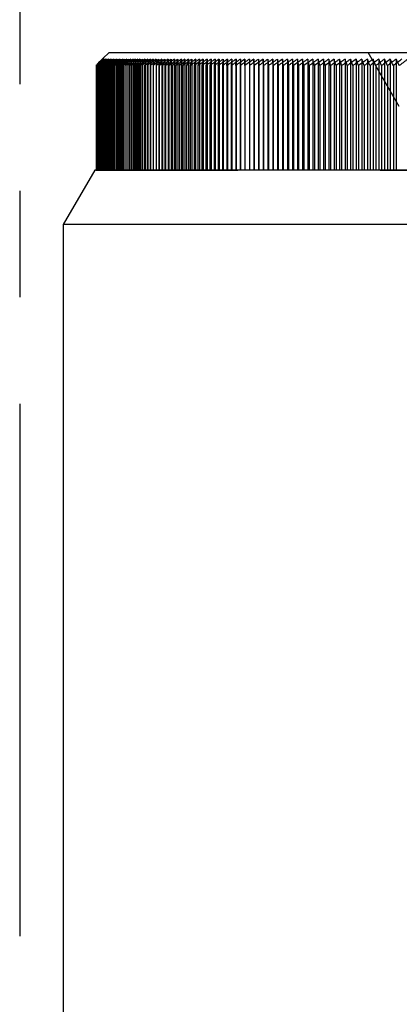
# Model space of a CAD drawing. Header units: millimetres. Extents: x 401 to 599, y 349 to 651.
# Tile 5 of 7: x 500 to 517, y 545 to 590. Entities that reach past the tile are written whole.
import ezdxf

# ---------------------------------------------------------------- set-up
doc = ezdxf.new("R2010")
doc.units = ezdxf.units.MM
doc.header["$LTSCALE"] = 65.185185
doc.linetypes.add('CENTER', pattern=[0.6, 0.375, -0.075, 0.075, -0.075])
doc.linetypes.add('HIDDEN', pattern=[0.2, 0.1, -0.1])
for name, color, linetype in [('ACHSEN_S', 7, 'CONTINUOUS'), ('FASEN', 7, 'CONTINUOUS'), ('FLAECHEN', 7, 'CONTINUOUS'), ('KONST.EL_MIT_GEO', 7, 'CONTINUOUS')]:
    doc.layers.add(name, color=color, linetype=linetype)

msp = doc.modelspace()

# ---------------------------------------------------------------- linework, layer by layer
at = {"layer": 'ACHSEN_S', "color": 2, "linetype": 'CENTER'}
msp.add_line((500, 651), (500, 349), dxfattribs=at)
at = {"layer": 'FASEN', "color": 7, "linetype": 'Continuous'}
for p, q in [((503.443, 583.5), (502, 581)), ((550.557, 583.5), (503.443, 583.5)), ((552, 581), (502, 581))]:
    msp.add_line(p, q, dxfattribs=at)
at = {"layer": 'FLAECHEN', "color": 7, "linetype": 'Continuous'}
msp.add_line((502, 581), (502, 531.572), dxfattribs=at)
at = {"layer": 'KONST.EL_MIT_GEO', "color": 8, "linetype": 'HIDDEN'}
for p, q in [((503.821, 588.621), (503.653, 588.453)), ((503.802, 588.602), (503.702, 588.502)), ((503.806, 588.602), (503.709, 588.502)), ((503.825, 588.602), (503.73, 588.502)), ((503.753, 588.552), (503.802, 588.602)), ((503.859, 588.602), (503.767, 588.502)), ((503.802, 588.602), (503.802, 583.5)), ((503.814, 588.602), (503.814, 583.5)), ((503.825, 588.602), (503.825, 583.5)), ((503.84, 588.602), (503.84, 583.5)), ((503.859, 588.602), (503.859, 583.5)), ((503.907, 588.602), (503.863, 588.552)), ((503.881, 588.602), (503.881, 583.5)), ((503.971, 588.602), (503.884, 588.502)), ((503.907, 588.602), (503.907, 583.5)), ((503.937, 588.602), (503.937, 583.5)), ((504.05, 588.602), (503.966, 588.502)), ((503.971, 588.602), (503.971, 583.5)), ((504.008, 588.602), (504.008, 583.5)), ((504.05, 588.602), (504.05, 583.5)), ((504.143, 588.602), (504.062, 588.502)), ((504.094, 588.602), (504.094, 583.5)), ((504.143, 588.602), (504.143, 583.5)), ((504.251, 588.602), (504.173, 588.502)), ((504.195, 588.602), (504.195, 583.5)), ((504.251, 588.602), (504.251, 583.5)), ((504.374, 588.602), (504.299, 588.502)), ((504.311, 588.602), (504.311, 583.5)), ((504.374, 588.602), (504.374, 588.301)), ((504.512, 588.602), (504.44, 588.502)), ((504.441, 588.602), (504.441, 583.5)), ((504.512, 588.602), (504.512, 583.5)), ((504.586, 588.602), (504.586, 583.5)), ((504.664, 588.602), (504.595, 588.502)), ((504.664, 588.602), (504.664, 583.5)), ((504.745, 588.602), (504.745, 583.5)), ((504.83, 588.602), (504.765, 588.502)), ((504.83, 588.602), (504.83, 583.5)), ((504.919, 588.602), (504.919, 583.5)), ((505.011, 588.602), (504.949, 588.502)), ((505.011, 588.602), (505.011, 583.5)), ((505.107, 588.602), (505.107, 583.5)), ((505.207, 588.602), (505.147, 588.502)), ((505.207, 588.602), (505.207, 583.5)), ((505.309, 588.602), (505.309, 583.5)), ((505.416, 588.602), (505.36, 588.502)), ((505.416, 588.602), (505.416, 583.5)), ((505.526, 588.602), (505.526, 583.5)), ((505.639, 588.602), (505.586, 588.502)), ((505.639, 588.602), (505.639, 583.5)), ((505.756, 588.602), (505.756, 583.5)), ((505.876, 588.602), (505.827, 588.502)), ((505.876, 588.602), (505.876, 583.5)), ((506, 588.602), (506, 583.5)), ((506.127, 588.602), (506.081, 588.502)), ((506.127, 588.602), (506.124, 588.301)), ((506.257, 588.602), (506.257, 583.5)), ((506.391, 588.602), (506.348, 588.502)), ((506.391, 588.602), (506.391, 583.5)), ((506.528, 588.602), (506.528, 583.5)), ((506.669, 588.602), (506.629, 588.502)), ((506.669, 588.602), (506.669, 583.5)), ((506.812, 588.602), (506.812, 583.5)), ((506.959, 588.602), (506.923, 588.502)), ((506.959, 588.602), (506.959, 583.5)), ((507.109, 588.602), (507.109, 583.5)), ((507.263, 588.602), (507.231, 588.502)), ((507.263, 588.602), (507.263, 583.5)), ((507.42, 588.602), (507.42, 583.5)), ((507.579, 588.602), (507.551, 588.502)), ((507.579, 588.602), (507.579, 583.5)), ((507.742, 588.602), (507.742, 583.5)), ((507.908, 588.602), (507.883, 588.502)), ((507.908, 588.602), (507.908, 583.5)), ((508.077, 588.602), (508.077, 583.5)), ((508.25, 588.602), (508.206, 588.402)), ((508.25, 588.602), (508.25, 583.5)), ((508.425, 588.602), (508.425, 583.5)), ((508.603, 588.602), (508.603, 583.5)), ((508.784, 588.602), (508.784, 583.5)), ((508.969, 588.602), (508.924, 588.301)), ((508.969, 588.602), (508.969, 583.5)), ((509.156, 588.602), (509.156, 583.5)), ((509.346, 588.602), (509.312, 588.301)), ((509.346, 588.602), (509.346, 583.5)), ((509.539, 588.602), (509.539, 583.5)), ((509.734, 588.602), (509.711, 588.301)), ((509.734, 588.602), (509.734, 583.5)), ((509.933, 588.602), (509.933, 583.5)), ((510.134, 588.602), (510.122, 588.301)), ((510.134, 588.602), (510.134, 583.5)), ((510.338, 588.602), (510.338, 583.5)), ((510.544, 588.602), (510.543, 588.301)), ((510.544, 588.602), (510.544, 583.5)), ((510.966, 588.602), (510.966, 583.5)), ((510.966, 588.602), (510.975, 588.301)), ((511.397, 588.602), (511.397, 583.5)), ((511.397, 588.602), (511.417, 588.301)), ((511.839, 588.602), (511.839, 583.5)), ((511.839, 588.602), (511.87, 588.301)), ((512.29, 588.602), (512.29, 583.5)), ((512.29, 588.602), (512.332, 588.301)), ((512.751, 588.602), (512.751, 583.5)), ((513.222, 588.602), (513.222, 583.5)), ((513.701, 588.602), (513.701, 583.5)), ((514.189, 588.602), (514.189, 583.5)), ((514.685, 588.602), (514.685, 583.5)), ((515.189, 588.602), (515.189, 583.5)), ((515.7, 588.602), (515.7, 583.5)), ((517.425, 586.432), (516, 588.9)), ((516.219, 588.602), (516.219, 583.5)), ((516.745, 588.602), (516.745, 583.5)), ((517.278, 588.602), (517.278, 583.5)), ((503.513, 588.312), (503.502, 588.301)), ((503.505, 588.301), (503.605, 588.402)), ((503.53, 588.329), (503.513, 588.312)), ((503.535, 588.324), (503.513, 588.301)), ((503.513, 588.301), (503.513, 583.5)), ((503.524, 588.301), (503.621, 588.402)), ((503.552, 588.352), (503.53, 588.329)), ((503.562, 588.352), (503.535, 588.324)), ((503.548, 588.31), (503.54, 588.301)), ((503.54, 588.301), (503.54, 583.5)), ((503.572, 588.335), (503.548, 588.31)), ((503.586, 588.386), (503.552, 588.352)), ((503.559, 588.301), (503.653, 588.402)), ((503.611, 588.402), (503.562, 588.352)), ((503.587, 588.352), (503.572, 588.335)), ((503.593, 588.314), (503.581, 588.301)), ((503.581, 588.301), (503.581, 583.5)), ((503.626, 588.426), (503.586, 588.386)), ((503.635, 588.402), (503.587, 588.352)), ((503.628, 588.352), (503.593, 588.314)), ((503.605, 588.402), (503.654, 588.453)), ((503.608, 588.301), (503.699, 588.402)), ((503.66, 588.452), (503.611, 588.402)), ((503.621, 588.402), (503.633, 588.415)), ((503.653, 588.453), (503.626, 588.426)), ((503.659, 588.386), (503.628, 588.352)), ((503.633, 588.415), (503.67, 588.453)), ((503.683, 588.452), (503.635, 588.402)), ((503.653, 588.318), (503.638, 588.301)), ((503.638, 588.301), (503.638, 583.5)), ((503.702, 588.502), (503.653, 588.453)), ((503.683, 588.352), (503.653, 588.318)), ((503.654, 588.453), (503.704, 588.503)), ((503.674, 588.402), (503.659, 588.386)), ((503.709, 588.502), (503.66, 588.452)), ((503.672, 588.301), (503.761, 588.402)), ((503.72, 588.452), (503.674, 588.402)), ((503.73, 588.502), (503.683, 588.452)), ((503.728, 588.402), (503.683, 588.352)), ((503.704, 588.503), (503.753, 588.552)), ((503.728, 588.321), (503.71, 588.301)), ((503.71, 588.301), (503.71, 583.5)), ((503.767, 588.502), (503.72, 588.452)), ((503.773, 588.452), (503.728, 588.402)), ((503.754, 588.352), (503.728, 588.321)), ((503.752, 588.301), (503.838, 588.402)), ((503.798, 588.402), (503.754, 588.352)), ((503.818, 588.502), (503.773, 588.452)), ((503.841, 588.452), (503.798, 588.402)), ((503.817, 588.325), (503.798, 588.301)), ((503.798, 588.301), (503.798, 583.5)), ((503.84, 588.352), (503.817, 588.325)), ((503.863, 588.552), (503.818, 588.502)), ((503.882, 588.402), (503.84, 588.352)), ((503.884, 588.502), (503.841, 588.452)), ((503.847, 588.301), (503.93, 588.402)), ((503.924, 588.452), (503.882, 588.402)), ((503.922, 588.328), (503.9, 588.301)), ((503.9, 588.301), (503.9, 583.5)), ((503.971, 588.389), (503.922, 588.328)), ((503.966, 588.502), (503.924, 588.452)), ((503.981, 588.402), (503.971, 588.389)), ((504.022, 588.452), (503.981, 588.402)), ((504.041, 588.332), (504.017, 588.301)), ((504.017, 588.301), (504.017, 583.5)), ((504.062, 588.502), (504.022, 588.452)), ((504.095, 588.402), (504.041, 588.332)), ((504.134, 588.452), (504.095, 588.402)), ((504.173, 588.502), (504.134, 588.452)), ((504.174, 588.335), (504.149, 588.301)), ((504.149, 588.301), (504.149, 583.5)), ((504.224, 588.402), (504.174, 588.335)), ((504.322, 588.338), (504.295, 588.301)), ((504.295, 588.301), (504.295, 583.5)), ((504.368, 588.402), (504.322, 588.338)), ((504.484, 588.341), (504.457, 588.301)), ((504.457, 588.301), (504.457, 583.5)), ((504.526, 588.402), (504.484, 588.341)), ((504.595, 588.502), (504.526, 588.402)), ((504.661, 588.344), (504.633, 588.301)), ((504.633, 588.301), (504.633, 583.5)), ((504.699, 588.402), (504.661, 588.344)), ((504.765, 588.502), (504.699, 588.402)), ((504.851, 588.346), (504.823, 588.301)), ((504.823, 588.301), (504.823, 583.5)), ((504.886, 588.402), (504.851, 588.346)), ((504.949, 588.502), (504.886, 588.402)), ((505.056, 588.348), (505.028, 588.301)), ((505.028, 588.301), (505.028, 583.5)), ((505.088, 588.402), (505.056, 588.348)), ((505.147, 588.502), (505.088, 588.402)), ((505.274, 588.35), (505.247, 588.301)), ((505.247, 588.301), (505.247, 583.5)), ((505.304, 588.402), (505.274, 588.35)), ((505.36, 588.502), (505.304, 588.402)), ((505.506, 588.351), (505.48, 588.301)), ((505.48, 588.301), (505.48, 583.5)), ((505.533, 588.402), (505.506, 588.351)), ((505.586, 588.502), (505.533, 588.402)), ((505.752, 588.352), (505.727, 588.301)), ((505.727, 588.301), (505.727, 583.5)), ((505.777, 588.402), (505.752, 588.352)), ((505.827, 588.502), (505.777, 588.402)), ((506.011, 588.352), (505.988, 588.301)), ((505.988, 588.301), (505.988, 583.5)), ((506.035, 588.402), (506.011, 588.352)), ((506.081, 588.502), (506.035, 588.402)), ((506.284, 588.352), (506.263, 588.301)), ((506.263, 588.301), (506.263, 583.5)), ((506.306, 588.402), (506.284, 588.352)), ((506.348, 588.502), (506.306, 588.402)), ((506.57, 588.352), (506.55, 588.301)), ((506.55, 588.301), (506.55, 583.5)), ((506.59, 588.402), (506.57, 588.352)), ((506.629, 588.502), (506.59, 588.402)), ((506.87, 588.352), (506.852, 588.301)), ((506.852, 588.301), (506.852, 583.5)), ((506.888, 588.402), (506.87, 588.352)), ((506.923, 588.502), (506.888, 588.402)), ((507.198, 588.402), (507.166, 588.301)), ((507.166, 588.301), (507.166, 583.5)), ((507.231, 588.502), (507.198, 588.402)), ((507.522, 588.402), (507.493, 588.301)), ((507.493, 588.301), (507.493, 583.5)), ((507.551, 588.502), (507.522, 588.402)), ((507.858, 588.402), (507.832, 588.301)), ((507.832, 588.301), (507.832, 583.5)), ((507.883, 588.502), (507.858, 588.402)), ((508.206, 588.402), (508.184, 588.301)), ((508.184, 588.301), (508.184, 583.5)), ((508.548, 588.301), (508.548, 583.5)), ((508.924, 588.301), (508.924, 583.5)), ((509.312, 588.301), (509.312, 583.5)), ((509.711, 588.301), (509.711, 583.5)), ((510.122, 588.301), (510.122, 583.5)), ((510.975, 588.301), (510.975, 583.5)), ((511.417, 588.301), (511.417, 583.5)), ((511.87, 588.301), (511.87, 583.5)), ((512.332, 588.301), (512.332, 583.5)), ((512.804, 588.301), (512.804, 583.5)), ((513.285, 588.301), (513.285, 583.5)), ((513.774, 588.301), (513.774, 583.5)), ((514.273, 588.301), (514.273, 583.5)), ((514.779, 588.301), (514.779, 583.5)), ((515.294, 588.301), (515.294, 583.5)), ((515.816, 588.301), (515.816, 583.5)), ((516.345, 588.301), (516.345, 583.5)), ((516.881, 588.301), (516.881, 583.5)), ((503.502, 583.5), (550.495, 583.5))]:
    msp.add_line(p, q, dxfattribs=at)
at = {"layer": 'KONST.EL_MIT_GEO', "color": 7, "linetype": 'Continuous'}
for p, q in [((503.814, 588.602), (503.711, 588.502)), ((503.718, 588.503), (503.814, 588.602)), ((503.84, 588.602), (503.735, 588.502)), ((503.747, 588.503), (503.84, 588.602)), ((503.881, 588.602), (503.774, 588.502)), ((503.79, 588.503), (503.881, 588.602)), ((504.1, 588.9), (503.821, 588.621)), ((503.937, 588.602), (503.828, 588.502)), ((503.849, 588.503), (503.937, 588.602)), ((504.008, 588.602), (503.897, 588.502)), ((503.923, 588.503), (504.008, 588.602)), ((504.094, 588.602), (503.981, 588.502)), ((504.012, 588.503), (504.094, 588.602)), ((504.195, 588.602), (504.079, 588.502)), ((504.1, 588.9), (549.9, 588.9)), ((504.116, 588.503), (504.195, 588.602)), ((504.311, 588.602), (504.193, 588.502)), ((504.235, 588.503), (504.311, 588.602)), ((504.441, 588.602), (504.321, 588.502)), ((504.368, 588.503), (504.441, 588.602)), ((504.586, 588.602), (504.464, 588.502)), ((504.516, 588.503), (504.586, 588.602)), ((504.745, 588.602), (504.622, 588.502)), ((504.678, 588.503), (504.745, 588.602)), ((504.919, 588.602), (504.794, 588.502)), ((504.855, 588.503), (504.919, 588.602)), ((505.107, 588.602), (504.981, 588.502)), ((505.046, 588.503), (505.107, 588.602)), ((505.309, 588.602), (505.196, 588.514)), ((505.252, 588.503), (505.309, 588.602)), ((505.471, 588.503), (505.526, 588.602)), ((509.117, 588.301), (509.156, 588.602)), ((509.51, 588.301), (509.539, 588.602)), ((509.915, 588.301), (509.933, 588.602)), ((510.331, 588.301), (510.338, 588.602)), ((510.754, 588.602), (510.754, 583.5)), ((510.758, 588.301), (510.754, 588.602)), ((511.18, 588.602), (511.18, 583.5)), ((511.195, 588.301), (511.18, 588.602)), ((511.617, 588.602), (511.617, 583.5)), ((511.642, 588.301), (511.617, 588.602)), ((512.063, 588.602), (512.063, 583.5)), ((512.1, 588.301), (512.063, 588.602)), ((512.52, 588.602), (512.52, 583.5)), ((512.567, 588.301), (512.52, 588.602)), ((512.985, 588.602), (512.985, 583.5)), ((513.46, 588.602), (513.46, 583.5)), ((513.944, 588.602), (513.944, 583.5)), ((514.436, 588.602), (514.436, 583.5)), ((514.936, 588.602), (514.936, 583.5)), ((515.444, 588.602), (515.444, 583.5)), ((515.959, 588.602), (515.959, 583.5)), ((516.481, 588.602), (516.481, 583.5)), ((517.011, 588.602), (517.011, 583.5)), ((503.515, 588.31), (503.505, 588.301)), ((503.505, 588.301), (503.505, 583.5)), ((503.532, 588.327), (503.515, 588.31)), ((503.542, 588.318), (503.524, 588.301)), ((503.524, 588.301), (503.524, 583.5)), ((503.557, 588.352), (503.532, 588.327)), ((503.568, 588.343), (503.542, 588.318)), ((503.608, 588.402), (503.557, 588.352)), ((503.585, 588.326), (503.559, 588.301)), ((503.559, 588.301), (503.559, 583.5)), ((503.577, 588.352), (503.568, 588.343)), ((503.643, 588.415), (503.577, 588.352)), ((503.613, 588.352), (503.585, 588.326)), ((503.66, 588.452), (503.608, 588.402)), ((503.643, 588.333), (503.608, 588.301)), ((503.608, 588.301), (503.608, 583.5)), ((503.661, 588.397), (503.613, 588.352)), ((503.683, 588.452), (503.643, 588.415)), ((503.663, 588.352), (503.643, 588.333)), ((503.653, 588.402), (503.7, 588.453)), ((503.711, 588.502), (503.66, 588.452)), ((503.72, 588.452), (503.661, 588.397)), ((503.738, 588.42), (503.663, 588.352)), ((503.67, 588.453), (503.718, 588.503)), ((503.716, 588.34), (503.672, 588.301)), ((503.672, 588.301), (503.672, 583.5)), ((503.735, 588.502), (503.683, 588.452)), ((503.7, 588.453), (503.747, 588.503)), ((503.729, 588.352), (503.716, 588.34)), ((503.774, 588.502), (503.72, 588.452)), ((503.773, 588.452), (503.738, 588.42)), ((503.805, 588.348), (503.752, 588.301)), ((503.752, 588.301), (503.752, 583.5)), ((503.761, 588.402), (503.805, 588.453)), ((503.828, 588.502), (503.773, 588.452)), ((503.805, 588.453), (503.849, 588.503)), ((503.867, 588.402), (503.805, 588.348)), ((503.838, 588.402), (503.881, 588.453)), ((503.905, 588.352), (503.847, 588.301)), ((503.847, 588.301), (503.847, 583.5)), ((503.881, 588.453), (503.923, 588.503)), ((503.963, 588.402), (503.905, 588.352)), ((503.93, 588.402), (503.971, 588.453)), ((503.956, 588.301), (504.036, 588.402)), ((504.016, 588.352), (503.956, 588.301)), ((503.956, 588.301), (503.956, 583.5)), ((503.971, 588.453), (504.012, 588.503)), ((504.036, 588.402), (504.076, 588.453)), ((504.076, 588.453), (504.116, 588.503)), ((504.081, 588.301), (504.158, 588.402)), ((504.141, 588.352), (504.081, 588.301)), ((504.081, 588.301), (504.081, 583.5)), ((504.22, 588.301), (504.294, 588.402)), ((504.281, 588.352), (504.22, 588.301)), ((504.22, 588.301), (504.22, 583.5)), ((504.374, 588.301), (504.445, 588.402)), ((504.436, 588.352), (504.374, 588.301)), ((504.374, 588.301), (504.374, 583.5)), ((504.543, 588.301), (504.611, 588.402)), ((504.654, 588.39), (504.543, 588.301)), ((504.543, 588.301), (504.543, 583.5)), ((504.726, 588.301), (504.791, 588.402)), ((504.847, 588.397), (504.726, 588.301)), ((504.726, 588.301), (504.726, 583.5)), ((504.924, 588.301), (504.985, 588.402)), ((505.053, 588.402), (504.924, 588.301)), ((504.924, 588.301), (504.924, 583.5)), ((505.136, 588.301), (505.194, 588.402)), ((505.266, 588.402), (505.136, 588.301)), ((505.136, 588.301), (505.136, 583.5)), ((505.362, 588.301), (505.417, 588.402)), ((505.494, 588.402), (505.362, 588.301)), ((505.362, 588.301), (505.362, 583.5)), ((505.763, 588.423), (505.602, 588.301)), ((505.602, 588.301), (505.654, 588.402)), ((505.602, 588.301), (505.602, 583.5)), ((506.027, 588.43), (505.856, 588.301)), ((505.856, 588.301), (505.856, 583.5)), ((506.124, 588.301), (506.124, 583.5)), ((506.405, 588.301), (506.405, 583.5)), ((506.699, 588.301), (506.699, 583.5)), ((507.007, 588.301), (507.007, 583.5)), ((507.328, 588.301), (507.328, 583.5)), ((507.661, 588.301), (507.661, 583.5)), ((508.007, 588.301), (508.007, 583.5)), ((508.365, 588.301), (508.365, 583.5)), ((508.735, 588.301), (508.735, 583.5)), ((509.117, 588.301), (509.117, 583.5)), ((509.51, 588.301), (509.51, 583.5)), ((509.915, 588.301), (509.915, 583.5)), ((510.331, 588.301), (510.331, 583.5)), ((510.758, 588.301), (510.758, 583.5)), ((511.195, 588.301), (511.195, 583.5)), ((511.642, 588.301), (511.642, 583.5)), ((512.1, 588.301), (512.1, 583.5)), ((512.567, 588.301), (512.567, 583.5)), ((513.043, 588.301), (513.043, 583.5)), ((513.528, 588.301), (513.528, 583.5)), ((514.022, 588.301), (514.022, 583.5)), ((514.525, 588.301), (514.525, 583.5)), ((515.036, 588.301), (515.036, 583.5)), ((515.554, 588.301), (515.554, 583.5)), ((516.08, 588.301), (516.08, 583.5)), ((516.612, 588.301), (516.612, 583.5)), ((517.152, 588.301), (517.152, 583.5))]:
    msp.add_line(p, q, dxfattribs=at)
at = {"layer": 'KONST.EL_MIT_GEO', "color": 8, "linetype": 'HIDDEN'}
for centre, radius, start, end in [((551.668, 539.929), 68.262, 134.51844, 134.87802), ((551.711, 538.728), 69.141, 133.83485, 134.19422), ((551.793, 537.532), 70.041, 133.18592, 133.5449), ((551.91, 536.345), 70.958, 132.57034, 132.92879), ((552.06, 535.169), 71.886, 131.98689, 132.34468), ((552.238, 534.009), 72.819, 131.43439, 131.79141), ((552.444, 532.865), 73.753, 130.91171, 131.26788), ((552.673, 531.743), 74.683, 130.41778, 130.77304), ((552.924, 530.643), 75.606, 129.95159, 130.3059), ((553.194, 529.571), 76.516, 129.5122, 129.86553), ((553.483, 528.527), 77.41, 129.09871, 129.45103), ((553.788, 527.515), 78.284, 128.71026, 129.06157), ((554.108, 526.538), 79.135, 128.34608, 128.69638), ((554.44, 525.598), 79.959, 128.00542, 128.35473), ((554.785, 524.697), 80.754, 127.68759, 128.03593), ((555.141, 523.838), 81.516, 127.39195, 127.73935), ((555.506, 523.022), 82.242, 127.1179, 127.4644), ((555.879, 522.253), 82.93, 126.8649, 127.21053), ((556.26, 521.532), 83.578, 126.63244, 126.97725), ((556.648, 520.861), 84.183, 126.42006, 126.7641), ((557.041, 520.242), 84.743, 126.22733, 126.57066), ((557.44, 519.676), 85.256, 126.05388, 126.39655), ((557.843, 519.164), 85.72, 125.89936, 126.24144), ((558.249, 518.709), 86.135, 125.76347, 126.10502), ((558.658, 518.311), 86.498, 125.64594, 125.98703), ((559.07, 517.971), 86.808, 125.54655, 125.88724), ((559.484, 517.691), 87.064, 125.46509, 125.80545), ((643.981, 563.715), 137.646, 169.58346, 169.71073), ((559.899, 517.47), 87.266, 125.40142, 125.74152), ((560.315, 517.31), 87.413, 125.35541, 125.69532), ((560.732, 517.21), 87.504, 125.32696, 125.66676), ((561.15, 517.172), 87.539, 125.31603, 125.65578), ((561.567, 517.195), 87.518, 125.32259, 125.66237), ((561.984, 517.279), 87.441, 125.34665, 125.68653), ((562.4, 517.424), 87.308, 125.38827, 125.72831), ((562.816, 517.63), 87.12, 125.44752, 125.7878), ((563.231, 517.896), 86.877, 125.52451, 125.86511), ((370.903, 563.791), 144.002, 9.79992, 9.92139), ((563.646, 518.221), 86.58, 125.6194, 125.96038), ((393.838, 563.466), 122.001, 11.74551, 11.88983), ((564.059, 518.604), 86.23, 125.73237, 126.0738), ((409.984, 563.083), 106.81, 13.65675, 13.82285), ((564.472, 519.045), 85.829, 125.86365, 126.20559), ((421.932, 562.642), 95.84, 15.52916, 15.71587), ((564.884, 519.543), 85.376, 126.01348, 126.35601), ((431.104, 562.145), 87.668, 17.3588, 17.56487), ((565.295, 520.095), 84.875, 126.18217, 126.52534), ((438.349, 561.593), 81.448, 19.14229, 19.36642), ((565.706, 520.701), 84.327, 126.37005, 126.71391), ((444.201, 560.987), 76.647, 20.87685, 21.11768), ((566.117, 521.36), 83.733, 126.57748, 126.92209), ((449.016, 560.33), 72.908, 22.56021, 22.8164), ((566.527, 522.068), 83.096, 126.80488, 127.1503), ((453.038, 559.621), 69.989, 24.19065, 24.46087), ((566.939, 522.826), 82.418, 127.0527, 127.39897), ((456.442, 558.865), 67.714, 25.76696, 26.04989), ((567.351, 523.63), 81.701, 127.32143, 127.6686), ((553.821, 551.293), 61.943, 143.0796, 143.19551), ((554.582, 552.358), 61.811, 144.21437, 144.32885)]:
    msp.add_arc(centre, radius, start, end, dxfattribs=at)
at = {"layer": 'KONST.EL_MIT_GEO', "color": 7, "linetype": 'Continuous'}
for centre, radius, start, end in [((554.248, 525.07), 80.064, 127.48471, 127.71905), ((554.608, 524.241), 80.801, 127.20008, 127.4338), ((542.769, 569.548), 41.63, 152.7613, 153.0702), ((554.89, 523.572), 81.358, 126.9366, 127.14533), ((567.671, 559.032), 68.394, 154.38307, 154.66269), ((555.245, 522.865), 81.983, 126.69402, 126.89503), ((556.316, 521.252), 83.755, 126.47327, 126.81801), ((570.951, 559.777), 70.825, 155.98413, 156.25073), ((556.707, 520.607), 84.337, 126.27088, 126.61487), ((574.909, 560.473), 73.94, 157.64019, 157.89244), ((557.102, 520.014), 84.874, 126.08793, 126.43124), ((579.736, 561.119), 77.931, 159.34993, 159.5865), ((557.503, 519.476), 85.362, 125.92408, 126.26676), ((585.701, 561.712), 83.064, 161.1115, 161.33104), ((557.907, 518.993), 85.802, 125.77899, 126.12111), ((593.195, 562.251), 89.732, 162.92251, 163.12368), ((558.315, 518.566), 86.19, 125.65239, 125.99401), ((602.82, 562.734), 98.534, 164.77998, 164.96149), ((558.725, 518.198), 86.527, 125.54402, 125.8852), ((615.535, 563.161), 110.428, 166.68033, 166.84095), ((559.138, 517.888), 86.81, 125.45367, 125.79449), ((632.986, 563.53), 127.059, 168.61944, 168.75801), ((559.553, 517.637), 87.039, 125.38117, 125.72169), ((658.237, 563.84), 151.49, 170.59257, 170.70808), ((559.968, 517.447), 87.214, 125.32637, 125.66667), ((560.385, 517.317), 87.332, 125.28917, 125.62932), ((560.802, 517.248), 87.396, 125.2695, 125.60957), ((561.219, 517.241), 87.403, 125.26731, 125.60737), ((561.636, 517.294), 87.354, 125.28261, 125.62274), ((562.053, 517.409), 87.249, 125.31542, 125.65568), ((562.47, 517.584), 87.088, 125.36581, 125.70628), ((562.885, 517.819), 86.873, 125.43387, 125.77462), ((563.3, 518.115), 86.603, 125.51975, 125.86084), ((383.102, 563.613), 132.266, 10.75736, 10.89026), ((563.714, 518.469), 86.279, 125.62359, 125.9651), ((402.256, 563.259), 114.055, 12.68312, 12.83833), ((564.128, 518.881), 85.904, 125.74562, 126.0876), ((416.108, 562.846), 101.169, 14.57239, 14.74878), ((564.54, 519.35), 85.477, 125.88606, 126.22859), ((426.562, 562.377), 91.703, 16.42096, 16.61733), ((564.952, 519.875), 85, 126.04519, 126.38833), ((434.71, 561.852), 84.568, 18.22519, 18.44026), ((565.363, 520.454), 84.476, 126.22333, 126.56715), ((441.221, 561.272), 79.094, 19.982, 20.21444), ((565.774, 521.085), 83.905, 126.42083, 126.76537), ((446.531, 560.64), 74.847, 21.68887, 21.93733), ((566.185, 521.769), 83.29, 126.63808, 126.9834), ((450.935, 559.956), 71.533, 23.34382, 23.60695), ((566.596, 522.501), 82.632, 126.87551, 127.22166), ((454.638, 559.223), 68.945, 24.94537, 25.22186), ((567.008, 523.281), 81.935, 127.13359, 127.48062), ((525.992, 568.3), 30.018, 137.6993, 137.9581), ((552.063, 534.582), 72.301, 131.774, 131.9529), ((551.897, 533.837), 72.693, 131.23599, 131.35573), ((552.114, 532.712), 73.619, 130.72765, 130.84709), ((552.708, 531.19), 75.09, 130.24793, 130.42553), ((552.968, 530.105), 76.005, 129.79508, 129.97219), ((527.151, 570.942), 28.871, 142.5364, 142.7872), ((553.246, 529.048), 76.906, 129.36855, 129.54517), ((527.549, 571.441), 28.783, 143.6459, 143.8939), ((553.542, 528.021), 77.789, 128.96749, 129.14361), ((528.018, 571.927), 28.759, 144.8061, 145.0508), ((528.568, 572.4), 28.81, 146.0185, 146.2592), ((553.576, 527.375), 78.206, 128.59077, 128.72204), ((529.21, 572.857), 28.948, 147.2841, 147.5202), ((553.855, 526.479), 78.966, 128.23821, 128.36132), ((529.959, 573.298), 29.186, 148.6041, 148.8349), ((554.123, 525.654), 79.657, 127.89526, 128.02599), ((530.832, 573.721), 29.544, 149.9791, 150.204), ((531.851, 574.126), 30.043, 151.4099, 151.628)]:
    msp.add_arc(centre, radius, start, end, dxfattribs=at)

doc.saveas('drawing.dxf')
